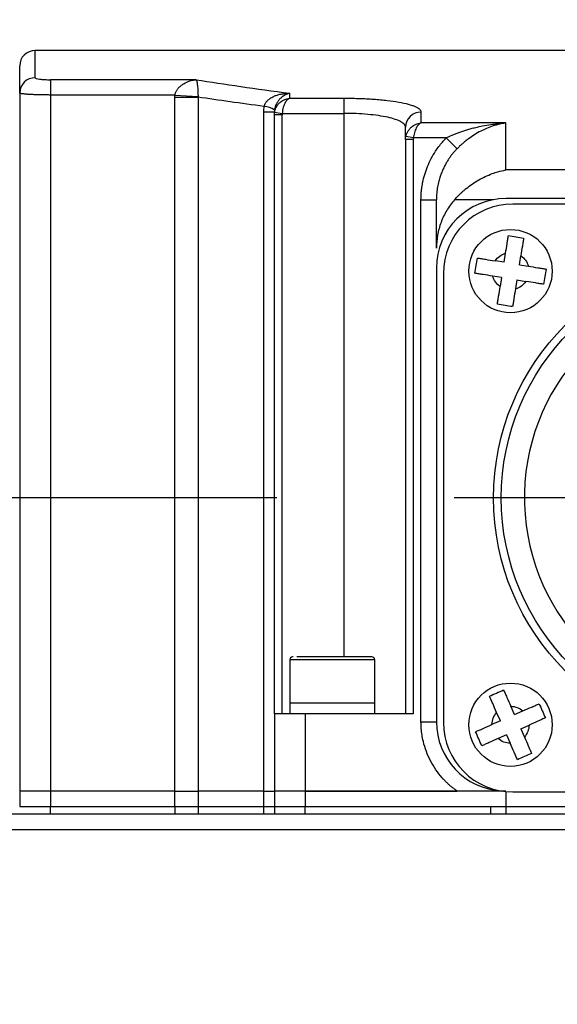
# Model space of a CAD drawing. Header units: millimetres. Extents: x 0 to 1397, y 0 to 1080.
# Tile 16 of 31: x 360 to 395, y 923 to 986. Entities that reach past the tile are written whole.
import ezdxf

# ---------------------------------------------------------------- set-up
doc = ezdxf.new("R2010")
doc.units = ezdxf.units.MM
doc.header["$LTSCALE"] = 5
doc.linetypes.add('CENTERX2', pattern=[20.32, 12.7, -2.54, 2.54, -2.54])
doc.layers.add('CENTER', color=40, linetype='CENTERX2')
doc.layers.add('DIMENSIONS', color=140, linetype='Continuous', lineweight=25)
doc.styles.add('SLDTEXTSTYLE0', font='TXT', dxfattribs={"width": 0.7})
doc.dimstyles.new('SLDDIMSTYLE0', dxfattribs={"dimtxt": 10.790039, "dimasz": 16.51, "dimexe": 0, "dimexo": 0.0625, "dimgap": 2.69751, "dimtad": 0, "dimtih": 1, "dimtoh": 1, "dimrnd": 1e-09, "dimzin": 4, "dimdsep": 46, "dimtxsty": 'SLDTEXTSTYLE0', "dimsah": 1, "dimcen": 0.09, "dimadec": 0, "dimazin": 1, "dimtfac": 1, "dimtmove": 0, "dimatfit": 0, "dimfxl": 0, "dimfrac": 2, "dimtolj": 1, "dimtzin": 12, "dimarcsym": 0})
doc.dimstyles.new('SLDDIMSTYLE4', dxfattribs={"dimtxt": 10.790039, "dimasz": 16.51, "dimexe": 0, "dimexo": 0.0625, "dimgap": 2.69751, "dimtad": 0, "dimtih": 1, "dimtoh": 1, "dimrnd": 1e-09, "dimzin": 4, "dimdsep": 46, "dimtxsty": 'SLDTEXTSTYLE0', "dimsah": 1, "dimcen": 0.09, "dimadec": 0, "dimazin": 1, "dimtfac": 1, "dimtofl": 0, "dimtmove": 0, "dimatfit": 3, "dimfxl": 0, "dimfrac": 2, "dimtolj": 1, "dimtzin": 12, "dimarcsym": 0})

# ---------------------------------------------------------------- blocks, each defined once
blk = doc.blocks.new('_D_20')
at = {"layer": 'DIMENSIONS'}
for p, q in [((359.735, 993.212), (359.735, 1027.418)), ((452.735, 993.212), (452.735, 1027.418)), ((359.735, 1011.543), (327.985, 1011.543)), ((390.203, 1011.543), (386.58, 1011.543)), ((386.58, 1011.543), (386.58, 994.394)), ((422.267, 1011.543), (425.89, 1011.543)), ((425.89, 1011.543), (425.89, 994.394)), ((452.735, 1011.543), (484.485, 1011.543)), ((386.58, 994.394), (390.203, 994.394)), ((425.89, 994.394), (422.267, 994.394))]:
    blk.add_line(p, q, dxfattribs=at)
for points in [[(359.735, 1011.543), (343.225, 1014.083), (343.225, 1009.003)], [(452.735, 1011.543), (469.245, 1009.003), (469.245, 1014.083)]]:
    blk.add_solid(points, dxfattribs=at)
at = {"layer": 'DIMENSIONS', "char_height": 10.5833, "attachment_point": 1, "style": 'SLDTEXTSTYLE0'}
for s, insert in [('93.00', (385.715, 1027.601)), ('3.66', (390.203, 1008.037))]:
    blk.add_mtext(s, dxfattribs=dict(at, insert=insert))
blk = doc.blocks.new('_D_21')
at = {"layer": 'DIMENSIONS'}
for p, q in [((201.212, 1004.992), (197.589, 1004.992)), ((197.589, 1004.992), (197.589, 987.843)), ((233.276, 1004.992), (236.899, 1004.992)), ((236.899, 1004.992), (236.899, 987.843)), ((252.721, 1004.992), (284.471, 1004.992)), ((284.471, 1004.992), (284.471, 984.469)), ((197.589, 987.843), (201.212, 987.843)), ((236.899, 987.843), (233.276, 987.843)), ((349.235, 984.469), (268.596, 984.469)), ((376.395, 955.469), (268.596, 955.469)), ((284.471, 955.469), (284.471, 923.719))]:
    blk.add_line(p, q, dxfattribs=at)
for points in [[(284.471, 984.469), (287.011, 1000.979), (281.931, 1000.979)], [(284.471, 955.469), (281.931, 938.959), (287.011, 938.959)]]:
    blk.add_solid(points, dxfattribs=at)
at = {"layer": 'DIMENSIONS', "char_height": 10.5833, "attachment_point": 1, "style": 'SLDTEXTSTYLE0'}
for s, insert in [('29.00', (196.724, 1021.05)), ('1.14', (201.212, 1001.485))]:
    blk.add_mtext(s, dxfattribs=dict(at, insert=insert))
blk = doc.blocks.new('_D_22')
at = {"layer": 'DIMENSIONS'}
for p, q in [((376.395, 955.469), (268.596, 955.469)), ((284.471, 955.469), (284.471, 922.133)), ((268.439, 902.569), (264.816, 902.569)), ((264.816, 902.569), (264.816, 885.42)), ((300.503, 902.569), (304.126, 902.569)), ((304.126, 902.569), (304.126, 885.42)), ((264.816, 885.42), (268.439, 885.42)), ((304.126, 885.42), (300.503, 885.42)), ((284.471, 849.669), (284.471, 883.004)), ((373.245, 849.669), (268.596, 849.669))]:
    blk.add_line(p, q, dxfattribs=at)
for points in [[(284.471, 955.469), (281.931, 938.959), (287.011, 938.959)], [(284.471, 849.669), (287.011, 866.179), (281.931, 866.179)]]:
    blk.add_solid(points, dxfattribs=at)
at = {"layer": 'DIMENSIONS', "char_height": 10.5833, "attachment_point": 1, "style": 'SLDTEXTSTYLE0'}
for s, insert in [('105.80', (259.463, 918.627)), ('4.17', (268.439, 899.062))]:
    blk.add_mtext(s, dxfattribs=dict(at, insert=insert))
blk = doc.blocks.new('SW_CENTERMARKSYMBOL_6')
at = {"layer": 'CENTER', "color": 0}
for p, q in [((0, 5.08), (0, 18.34)), ((0, 0), (0, 2.54)), ((-5.08, 0), (-18.34, 0)), ((0, 0), (-2.54, 0)), ((0, 0), (0, -2.54)), ((0, 0), (2.54, 0)), ((5.08, 0), (18.34, 0)), ((0, -5.08), (0, -18.34))]:
    blk.add_line(p, q, dxfattribs=at)

msp = doc.modelspace()

# ---------------------------------------------------------------- linework, layer by layer
for p, q in [((451.735, 984.469), (360.735, 984.469)), ((360.735, 982.704), (360.735, 984.469)), ((371.175, 982.575), (361.735, 982.575)), ((361.735, 982.575), (361.735, 981.584)), ((359.735, 981.712), (359.735, 936.469)), ((369.794, 981.584), (361.735, 981.584)), ((361.735, 981.584), (361.735, 936.469)), ((369.79, 936.469), (369.79, 981.448)), ((369.79, 981.448), (371.293, 981.448)), ((369.794, 981.584), (371.29, 981.494)), ((371.293, 981.448), (371.293, 936.469)), ((377.235, 981.378), (377.235, 981.696)), ((377.235, 981.378), (380.735, 981.378)), ((380.735, 981.378), (380.735, 980.392)), ((375.555, 936.469), (375.555, 980.484)), ((375.555, 980.484), (376.235, 980.484)), ((376.235, 980.484), (376.235, 980.482)), ((376.235, 980.482), (376.235, 980.481)), ((376.235, 980.308), (376.235, 980.481)), ((376.735, 980.308), (376.235, 980.308)), ((376.235, 941.469), (376.235, 980.308)), ((376.249, 980.474), (376.742, 980.392)), ((376.735, 941.469), (376.735, 980.308)), ((376.742, 980.392), (380.735, 980.392)), ((380.735, 980.392), (380.735, 945.169)), ((385.735, 980.478), (385.735, 979.778)), ((391.235, 979.778), (385.735, 979.778)), ((391.235, 976.725), (391.235, 979.778)), ((385.246, 978.799), (384.756, 978.899)), ((384.735, 978.695), (384.735, 941.469)), ((385.235, 978.695), (384.735, 978.695)), ((385.235, 978.695), (385.235, 941.469)), ((387.372, 978.799), (385.246, 978.799)), ((387.372, 978.799), (388.074, 978.103)), ((421.235, 976.725), (391.235, 976.725)), ((385.735, 940.969), (385.735, 974.792)), ((385.735, 974.792), (386.735, 974.792)), ((390.419, 974.794), (387.907, 974.794)), ((421.235, 974.869), (391.235, 974.869)), ((420.785, 974.519), (391.685, 974.519)), ((391.121, 970.742), (391.215, 971.325)), ((391.121, 970.742), (390.538, 970.836)), ((392.108, 970.583), (392.202, 971.166)), ((392.108, 970.583), (392.692, 970.489)), ((386.735, 970.369), (386.735, 940.969)), ((387.185, 970.019), (387.185, 940.919)), ((390.962, 969.755), (390.379, 969.849)), ((390.962, 969.755), (390.868, 969.171)), ((391.949, 969.596), (391.855, 969.012)), ((391.949, 969.596), (392.533, 969.502)), ((377.444, 945.169), (377.43, 945.169)), ((382.552, 945.169), (378.446, 945.169)), ((377.235, 944.985), (377.235, 942.169)), ((382.735, 944.985), (377.235, 944.985)), ((382.735, 942.169), (382.735, 944.985)), ((377.235, 942.169), (377.235, 941.469)), ((382.735, 942.169), (377.235, 942.169)), ((382.735, 941.469), (382.735, 942.169)), ((391.791, 941.428), (391.553, 941.969)), ((376.235, 941.469), (376.235, 936.469)), ((378.235, 941.469), (376.235, 941.469)), ((378.235, 941.469), (378.235, 936.469)), ((385.235, 941.469), (378.235, 941.469)), ((390.876, 941.025), (390.638, 941.566)), ((391.791, 941.428), (392.332, 941.666)), ((385.735, 940.969), (386.735, 940.969)), ((390.876, 941.025), (390.335, 940.787)), ((392.194, 940.513), (392.735, 940.751)), ((391.279, 940.11), (390.738, 939.872)), ((391.279, 940.11), (391.517, 939.569)), ((392.194, 940.513), (392.432, 939.972)), ((359.735, 936.469), (359.735, 935.469)), ((361.735, 936.469), (359.735, 936.469)), ((361.735, 936.469), (361.735, 935.469)), ((369.79, 936.469), (361.735, 936.469)), ((369.79, 935.469), (369.79, 936.469)), ((369.79, 936.469), (371.293, 936.469)), ((371.293, 936.469), (371.293, 935.469)), ((375.555, 936.469), (371.293, 936.469)), ((375.555, 935.469), (375.555, 936.469)), ((375.555, 936.469), (376.235, 936.469)), ((376.235, 936.469), (376.235, 935.469)), ((378.235, 936.469), (376.235, 936.469)), ((378.235, 936.469), (378.235, 935.469)), ((388.074, 936.469), (378.235, 936.469)), ((378.235, 936.469), (388.073, 936.469)), ((391.235, 936.441), (391.235, 935.469)), ((391.685, 936.419), (420.785, 936.419)), ((458.735, 934.969), (353.735, 934.969)), ((359.735, 935.469), (361.735, 935.469)), ((361.735, 935.469), (369.79, 935.469)), ((361.735, 934.969), (361.735, 935.469)), ((369.79, 935.469), (371.293, 935.469)), ((369.79, 935.469), (369.79, 934.969)), ((371.293, 935.469), (375.555, 935.469)), ((371.293, 935.469), (371.293, 934.969)), ((375.555, 935.469), (376.235, 935.469)), ((375.555, 934.969), (375.555, 935.469)), ((376.235, 935.469), (378.235, 935.469)), ((376.235, 935.469), (376.235, 934.969)), ((378.235, 935.469), (390.235, 935.469)), ((378.235, 934.969), (378.235, 935.469)), ((390.235, 935.469), (390.235, 934.969)), ((390.235, 935.469), (391.235, 935.469)), ((391.235, 935.469), (421.235, 935.469)), ((391.235, 935.469), (391.235, 934.969)), ((458.735, 933.969), (353.735, 933.969))]:
    msp.add_line(p, q)
for centre, radius in [((391.535, 970.169), 2.7), ((406.235, 955.469), 15.8), ((406.235, 955.469), 15.3), ((391.535, 940.769), 2.7)]:
    msp.add_circle(centre, radius)
for centre, radius, start, end in [((360.735, 983.469), 1, 90, 180), ((360.731, 981.708), 0.996, 89.77531, 179.77354), ((375.494, 979.54), 1.304, 54.951, 86.416), ((385.726, 979.487), 0.991, 89.49197, 179.4828), ((391.235, 970.369), 4.5, 90, 180), ((391.685, 970.019), 4.5, 90, 180), ((406.235, 955.469), 13.8, 93.11544, 86.88456), ((377.419, 944.985), 0.183, 90, 180), ((382.552, 944.985), 0.183, 0, 90), ((391.235, 940.969), 4.5, 180, 266.54344), ((391.685, 940.919), 4.5, 180, 270)]:
    msp.add_arc(centre, radius, start, end)
for points, knots in [([(359.735, 981.712), (359.735, 981.776), (359.735, 981.904), (359.735, 982.082), (359.735, 982.251), (359.735, 982.408), (359.735, 982.554), (359.735, 982.69), (359.735, 982.814), (359.735, 982.928), (359.735, 983.031), (359.735, 983.124), (359.735, 983.205), (359.735, 983.275), (359.735, 983.335), (359.735, 983.384), (359.735, 983.422), (359.735, 983.449), (359.735, 983.466), (359.735, 983.468), (359.735, 983.469)], [0, 0, 0, 0, 0.055616, 0.11121, 0.166785, 0.222345, 0.277891, 0.333426, 0.388953, 0.444476, 0.499995, 0.555515, 0.611037, 0.666565, 0.722101, 0.777649, 0.833209, 0.888786, 0.944382, 1, 1, 1, 1]), ([(360.735, 982.704), (360.735, 982.671), (360.843, 982.638), (361.119, 982.602), (361.23, 982.592), (361.473, 982.579), (361.603, 982.575), (361.735, 982.575)], [0, 0, 0, 0, 0.5, 0.5, 0.75, 0.75, 1, 1, 1, 1]), ([(369.794, 981.584), (369.799, 981.609), (369.81, 981.659), (369.836, 981.734), (369.868, 981.809), (369.909, 981.883), (369.957, 981.956), (370.04, 982.06), (370.173, 982.19), (370.419, 982.363), (370.683, 982.476), (370.957, 982.548), (371.096, 982.565), (371.175, 982.575)], [0, 0, 0, 0, 0.037531, 0.076401, 0.116923, 0.159374, 0.203995, 0.250993, 0.36662, 0.500372, 0.749767, 0.857539, 1, 1, 1, 1]), ([(371.175, 982.575), (372.081, 982.431), (373.043, 982.284), (375.076, 981.988), (376.135, 981.84), (377.235, 981.696)], [0, 0, 0, 0, 0.5, 0.5, 1, 1, 1, 1]), ([(371.175, 982.575), (371.178, 982.567), (371.186, 982.551), (371.197, 982.515), (371.209, 982.472), (371.22, 982.422), (371.231, 982.358), (371.245, 982.26), (371.259, 982.124), (371.271, 981.975), (371.278, 981.84), (371.283, 981.725), (371.287, 981.61), (371.289, 981.532), (371.29, 981.494)], [0, 0, 0, 0, 0.081732, 0.165151, 0.250162, 0.315735, 0.39295, 0.499906, 0.634527, 0.749202, 0.818653, 0.883296, 0.943551, 1, 1, 1, 1]), ([(361.735, 981.584), (361.69, 981.584), (361.6, 981.584), (361.464, 981.585), (361.328, 981.586), (361.192, 981.589), (361.057, 981.591), (360.925, 981.595), (360.795, 981.599), (360.668, 981.604), (360.546, 981.609), (360.43, 981.615), (360.318, 981.622), (360.209, 981.629), (360.099, 981.639), (359.99, 981.65), (359.89, 981.663), (359.807, 981.677), (359.747, 981.694), (359.739, 981.706), (359.735, 981.712)], [0, 0, 0, 0, 0.04293, 0.086358, 0.130286, 0.174714, 0.219643, 0.265075, 0.311008, 0.357446, 0.404387, 0.451834, 0.499786, 0.549279, 0.606097, 0.670238, 0.741701, 0.820484, 0.906585, 1, 1, 1, 1]), ([(369.79, 981.448), (369.79, 981.471), (369.791, 981.516), (369.793, 981.561), (369.794, 981.584)], [0, 0, 0, 0, 0.50038, 1, 1, 1, 1]), ([(375.575, 980.841), (375.581, 980.865), (375.593, 980.915), (375.622, 980.987), (375.66, 981.058), (375.707, 981.129), (375.764, 981.197), (375.861, 981.294), (376.021, 981.411), (376.236, 981.52), (376.479, 981.604), (376.724, 981.66), (376.946, 981.687), (377.114, 981.696), (377.198, 981.696), (377.235, 981.696)], [0, 0, 0, 0, 0.037345, 0.076254, 0.116923, 0.159509, 0.204137, 0.250905, 0.365496, 0.500147, 0.611185, 0.749778, 0.874674, 0.944499, 1, 1, 1, 1]), ([(377.235, 981.696), (377.205, 981.688), (377.149, 981.675), (377.069, 981.647), (377, 981.617), (376.86, 981.548), (376.691, 981.432), (376.513, 981.241), (376.409, 981.091), (376.339, 980.956), (376.293, 980.84), (376.26, 980.724), (376.248, 980.646), (376.242, 980.607)], [0, 0, 0, 0, 0.075541, 0.142447, 0.20072, 0.250361, 0.499742, 0.63344, 0.749128, 0.818624, 0.883054, 0.943195, 1, 1, 1, 1]), ([(375.555, 980.484), (375.556, 980.544), (375.557, 980.664), (375.569, 980.782), (375.575, 980.841)], [0, 0, 0, 0, 0.501532, 1, 1, 1, 1]), ([(376.249, 980.474), (376.255, 980.506), (376.268, 980.57), (376.299, 980.666), (376.34, 980.761), (376.391, 980.854), (376.453, 980.944), (376.525, 981.03), (376.619, 981.121), (376.744, 981.216), (376.892, 981.294), (377.058, 981.354), (377.17, 981.369), (377.235, 981.378)], [0, 0, 0, 0, 0.0652, 0.132242, 0.2012692, 0.272413, 0.345794, 0.4215222, 0.4996978, 0.616451, 0.7493509, 0.8546597, 1, 1, 1, 1]), ([(377.235, 981.378), (377.184, 981.361), (377.133, 981.329), (377.034, 981.233), (376.984, 981.169), (376.893, 981.007), (376.851, 980.907), (376.781, 980.673), (376.754, 980.536), (376.742, 980.392)], [0, 0, 0, 0, 0.25, 0.25, 0.5, 0.5, 0.75, 0.75, 1, 1, 1, 1]), ([(380.735, 981.378), (380.802, 981.378), (380.935, 981.378), (381.134, 981.376), (381.332, 981.372), (381.53, 981.368), (381.823, 981.359), (382.208, 981.342), (382.673, 981.314), (383.12, 981.277), (383.682, 981.219), (384.316, 981.127), (384.832, 981.015), (385.164, 980.914), (385.37, 980.834), (385.532, 980.749), (385.636, 980.671), (385.697, 980.601), (385.729, 980.54), (385.733, 980.499), (385.735, 980.478)], [0, 0, 0, 0, 0.025176, 0.050297, 0.075405, 0.10054, 0.125746, 0.188152, 0.250661, 0.313193, 0.375849, 0.500236, 0.625372, 0.687583, 0.749925, 0.812462, 0.875107, 0.91674, 0.958315, 1, 1, 1, 1]), ([(376.242, 980.607), (376.24, 980.587), (376.236, 980.545), (376.235, 980.505), (376.235, 980.484)], [0, 0, 0, 0, 0.487744, 1, 1, 1, 1]), ([(384.735, 979.496), (384.735, 979.558), (384.71, 979.619), (384.61, 979.737), (384.535, 979.795), (384.337, 979.905), (384.215, 979.956), (383.928, 980.053), (383.761, 980.098), (383.393, 980.179), (383.192, 980.215), (382.756, 980.278), (382.522, 980.305), (381.797, 980.369), (381.268, 980.392), (380.735, 980.392)], [0, 0, 0, 0, 0.125, 0.125, 0.25, 0.25, 0.375, 0.375, 0.5, 0.5, 0.625, 0.625, 0.75, 0.75, 1, 1, 1, 1]), ([(384.756, 978.899), (384.764, 978.93), (384.778, 978.992), (384.812, 979.084), (384.854, 979.175), (384.906, 979.265), (384.968, 979.352), (385.04, 979.434), (385.133, 979.523), (385.256, 979.615), (385.4, 979.691), (385.562, 979.751), (385.671, 979.768), (385.735, 979.778)], [0, 0, 0, 0, 0.065041, 0.132006, 0.201027, 0.272222, 0.3457, 0.421562, 0.499896, 0.617135, 0.749011, 0.853466, 1, 1, 1, 1]), ([(385.735, 979.778), (385.718, 979.77), (385.687, 979.756), (385.643, 979.724), (385.606, 979.693), (385.556, 979.643), (385.496, 979.566), (385.423, 979.444), (385.36, 979.301), (385.307, 979.137), (385.267, 978.969), (385.253, 978.855), (385.246, 978.799)], [0, 0, 0, 0, 0.078304, 0.146305, 0.204002, 0.251395, 0.383529, 0.500454, 0.635771, 0.763763, 0.884964, 1, 1, 1, 1]), ([(387.372, 978.799), (387.432, 978.829), (387.557, 978.89), (387.754, 978.979), (387.968, 979.068), (388.198, 979.157), (388.444, 979.244), (388.707, 979.329), (388.987, 979.41), (389.329, 979.498), (389.753, 979.592), (390.217, 979.672), (390.72, 979.739), (391.047, 979.764), (391.235, 979.778)], [0, 0, 0, 0, 0.048981, 0.101773, 0.158407, 0.218908, 0.283295, 0.351586, 0.423793, 0.499929, 0.615788, 0.749889, 0.856157, 1, 1, 1, 1]), ([(391.235, 979.778), (391.165, 979.767), (391.032, 979.745), (390.844, 979.704), (390.681, 979.662), (390.542, 979.622), (390.315, 979.55), (390.006, 979.434), (389.597, 979.242), (389.206, 979.02), (388.874, 978.794), (388.617, 978.597), (388.422, 978.433), (388.242, 978.27), (388.129, 978.158), (388.074, 978.103)], [0, 0, 0, 0, 0.064992, 0.122555, 0.17269, 0.215397, 0.250677, 0.383205, 0.500277, 0.63211, 0.749965, 0.817857, 0.882009, 0.942638, 1, 1, 1, 1]), ([(385.246, 978.799), (385.243, 978.782), (385.237, 978.747), (385.236, 978.712), (385.235, 978.695)], [0, 0, 0, 0, 0.499887, 1, 1, 1, 1]), ([(385.735, 974.792), (385.736, 974.866), (385.738, 975.015), (385.751, 975.238), (385.773, 975.46), (385.803, 975.681), (385.86, 976.009), (385.967, 976.44), (386.151, 976.963), (386.385, 977.466), (386.636, 977.892), (386.886, 978.244), (387.117, 978.532), (387.287, 978.71), (387.372, 978.799)], [0, 0, 0, 0, 0.05034, 0.100564, 0.15075, 0.200971, 0.251305, 0.37581, 0.50027, 0.625425, 0.750457, 0.833797, 0.916856, 1, 1, 1, 1]), ([(388.074, 978.103), (388.026, 978.053), (387.928, 977.95), (387.788, 977.785), (387.653, 977.61), (387.523, 977.425), (387.4, 977.229), (387.284, 977.023), (387.176, 976.806), (387.073, 976.567), (386.973, 976.296), (386.88, 975.981), (386.803, 975.623), (386.747, 975.221), (386.739, 974.939), (386.735, 974.792)], [0, 0, 0, 0, 0.0575, 0.116415, 0.176748, 0.238502, 0.301681, 0.366286, 0.432321, 0.499788, 0.579118, 0.668807, 0.768853, 0.879252, 1, 1, 1, 1]), ([(387.907, 974.794), (387.943, 974.835), (388.017, 974.918), (388.133, 975.04), (388.256, 975.162), (388.386, 975.284), (388.523, 975.405), (388.742, 975.588), (389.063, 975.828), (389.474, 976.085), (389.91, 976.311), (390.322, 976.482), (390.769, 976.63), (391.063, 976.69), (391.235, 976.725)], [0, 0, 0, 0, 0.038537, 0.078314, 0.119386, 0.161801, 0.205605, 0.250839, 0.369096, 0.500023, 0.616866, 0.750164, 0.853928, 1, 1, 1, 1]), ([(387.907, 974.794), (387.717, 974.577), (387.55, 974.346), (387.26, 973.857), (387.136, 973.598), (386.936, 973.059), (386.861, 972.784), (386.761, 972.224), (386.735, 971.937), (386.735, 971.649)], [0, 0, 0, 0, 0.25, 0.25, 0.5, 0.5, 0.75, 0.75, 1, 1, 1, 1]), ([(386.735, 971.649), (386.735, 971.778), (386.735, 972.036), (386.735, 972.412), (386.735, 972.779), (386.735, 973.137), (386.735, 973.487), (386.735, 973.827), (386.735, 974.158), (386.735, 974.481), (386.735, 974.688), (386.735, 974.792)], [0, 0, 0, 0, 0.111133, 0.22225, 0.333354, 0.444452, 0.555548, 0.666646, 0.77775, 0.888867, 1, 1, 1, 1]), ([(391.215, 971.325), (391.25, 971.539), (391.284, 971.752), (391.331, 972.045), (391.346, 972.14), (391.375, 972.316), (391.388, 972.396), (391.399, 972.47)], [0, 0, 0, 0, 0.5, 0.5, 0.75, 0.75, 1, 1, 1, 1]), ([(391.399, 972.47), (391.562, 972.443), (391.727, 972.417), (392.057, 972.364), (392.224, 972.337), (392.387, 972.311)], [0, 0, 0, 0, 0.5, 0.5, 1, 1, 1, 1]), ([(392.387, 972.311), (392.375, 972.237), (392.362, 972.157), (392.334, 971.982), (392.319, 971.887), (392.271, 971.593), (392.237, 971.38), (392.202, 971.166)], [0, 0, 0, 0, 0.25, 0.25, 0.5, 0.5, 1, 1, 1, 1]), ([(389.234, 970.033), (389.26, 970.195), (389.287, 970.36), (389.341, 970.693), (389.367, 970.858), (389.393, 971.02)], [0, 0, 0, 0, 0.5, 0.5, 1, 1, 1, 1]), ([(389.393, 971.02), (389.467, 971.008), (389.547, 970.995), (389.722, 970.967), (389.817, 970.952), (390.111, 970.905), (390.324, 970.87), (390.538, 970.836)], [0, 0, 0, 0, 0.25, 0.25, 0.5, 0.5, 1, 1, 1, 1]), ([(390.379, 969.849), (390.165, 969.883), (389.952, 969.917), (389.659, 969.965), (389.564, 969.98), (389.388, 970.008), (389.308, 970.021), (389.234, 970.033)], [0, 0, 0, 0, 0.5, 0.5, 0.75, 0.75, 1, 1, 1, 1]), ([(392.692, 970.489), (392.906, 970.454), (393.119, 970.42), (393.412, 970.373), (393.507, 970.358), (393.682, 970.329), (393.763, 970.316), (393.836, 970.305)], [0, 0, 0, 0, 0.5, 0.5, 0.75, 0.75, 1, 1, 1, 1]), ([(393.836, 970.305), (393.81, 970.142), (393.783, 969.978), (393.73, 969.644), (393.703, 969.48), (393.677, 969.317)], [0, 0, 0, 0, 0.5, 0.5, 1, 1, 1, 1]), ([(393.677, 969.317), (393.604, 969.329), (393.523, 969.342), (393.349, 969.37), (393.254, 969.385), (392.96, 969.433), (392.747, 969.467), (392.533, 969.502)], [0, 0, 0, 0, 0.25, 0.25, 0.5, 0.5, 1, 1, 1, 1]), ([(390.684, 968.027), (390.696, 968.1), (390.709, 968.181), (390.737, 968.355), (390.752, 968.45), (390.799, 968.744), (390.834, 968.957), (390.868, 969.171)], [0, 0, 0, 0, 0.25, 0.25, 0.5, 0.5, 1, 1, 1, 1]), ([(391.855, 969.012), (391.821, 968.798), (391.787, 968.585), (391.739, 968.292), (391.724, 968.197), (391.696, 968.022), (391.683, 967.941), (391.671, 967.868)], [0, 0, 0, 0, 0.5, 0.5, 0.75, 0.75, 1, 1, 1, 1]), ([(391.671, 967.868), (391.508, 967.894), (391.344, 967.921), (391.014, 967.974), (390.847, 968.001), (390.684, 968.027)], [0, 0, 0, 0, 0.5, 0.5, 1, 1, 1, 1]), ([(378.446, 945.169), (378.178, 945.169), (377.841, 945.169), (377.716, 945.169), (377.691, 945.169)], [0, 0, 0, 0, 0.794011, 1, 1, 1, 1]), ([(390.171, 942.626), (390.322, 942.693), (390.474, 942.76), (390.78, 942.895), (390.935, 942.963), (391.086, 943.029)], [0, 0, 0, 0, 0.5, 0.5, 1, 1, 1, 1]), ([(390.638, 941.566), (390.551, 941.764), (390.464, 941.962), (390.344, 942.233), (390.305, 942.321), (390.234, 942.484), (390.201, 942.558), (390.171, 942.626)], [0, 0, 0, 0, 0.5, 0.5, 0.75, 0.75, 1, 1, 1, 1]), ([(391.086, 943.029), (391.116, 942.961), (391.149, 942.887), (391.22, 942.725), (391.259, 942.637), (391.379, 942.364), (391.466, 942.167), (391.553, 941.969)], [0, 0, 0, 0, 0.25, 0.25, 0.5, 0.5, 1, 1, 1, 1]), ([(392.332, 941.666), (392.531, 941.753), (392.728, 941.84), (393, 941.96), (393.088, 941.999), (393.25, 942.07), (393.325, 942.103), (393.393, 942.133)], [0, 0, 0, 0, 0.5, 0.5, 0.75, 0.75, 1, 1, 1, 1]), ([(393.393, 942.133), (393.459, 941.983), (393.526, 941.83), (393.662, 941.521), (393.73, 941.368), (393.796, 941.218)], [0, 0, 0, 0, 0.5, 0.5, 1, 1, 1, 1]), ([(388.073, 936.469), (388.014, 936.511), (387.897, 936.595), (387.728, 936.73), (387.564, 936.871), (387.406, 937.019), (387.254, 937.172), (387.006, 937.443), (386.686, 937.852), (386.343, 938.427), (386.07, 939.039), (385.898, 939.604), (385.798, 940.106), (385.745, 940.536), (385.738, 940.824), (385.735, 940.969)], [0, 0, 0, 0, 0.041166, 0.082211, 0.123196, 0.164187, 0.205248, 0.246441, 0.373183, 0.500023, 0.626766, 0.753606, 0.835801, 0.917762, 1, 1, 1, 1]), ([(389.275, 940.32), (389.343, 940.35), (389.417, 940.382), (389.579, 940.454), (389.667, 940.492), (389.94, 940.612), (390.137, 940.699), (390.335, 940.787)], [0, 0, 0, 0, 0.25, 0.25, 0.5, 0.5, 1, 1, 1, 1]), ([(393.796, 941.218), (393.728, 941.188), (393.653, 941.155), (393.492, 941.084), (393.404, 941.045), (393.131, 940.925), (392.934, 940.838), (392.735, 940.751)], [0, 0, 0, 0, 0.25, 0.25, 0.5, 0.5, 1, 1, 1, 1]), ([(389.678, 939.404), (389.611, 939.555), (389.544, 939.707), (389.408, 940.016), (389.341, 940.169), (389.275, 940.32)], [0, 0, 0, 0, 0.5, 0.5, 1, 1, 1, 1]), ([(392.432, 939.972), (392.52, 939.773), (392.607, 939.576), (392.726, 939.304), (392.765, 939.216), (392.837, 939.054), (392.87, 938.979), (392.9, 938.911)], [0, 0, 0, 0, 0.5, 0.5, 0.75, 0.75, 1, 1, 1, 1]), ([(390.738, 939.872), (390.54, 939.784), (390.342, 939.697), (390.071, 939.578), (389.983, 939.539), (389.82, 939.467), (389.746, 939.434), (389.678, 939.404)], [0, 0, 0, 0, 0.5, 0.5, 0.75, 0.75, 1, 1, 1, 1]), ([(391.984, 938.508), (391.954, 938.576), (391.922, 938.651), (391.85, 938.812), (391.812, 938.901), (391.692, 939.173), (391.605, 939.37), (391.517, 939.569)], [0, 0, 0, 0, 0.25, 0.25, 0.5, 0.5, 1, 1, 1, 1]), ([(392.9, 938.911), (392.749, 938.845), (392.596, 938.778), (392.29, 938.643), (392.135, 938.575), (391.984, 938.508)], [0, 0, 0, 0, 0.5, 0.5, 1, 1, 1, 1]), ([(391.235, 936.469), (391.09, 936.469), (390.838, 936.469), (390.45, 936.469), (390.085, 936.469), (389.709, 936.469), (389.355, 936.469), (389.014, 936.468), (388.686, 936.468), (388.374, 936.469), (388.171, 936.469), (388.073, 936.469)], [0, 0, 0, 0, 0.143655, 0.250109, 0.383159, 0.500221, 0.611739, 0.717676, 0.817881, 0.912096, 1, 1, 1, 1])]:
    msp.add_open_spline(points, degree=3, knots=knots)
for points in [[(371.29, 981.494), (371.291, 981.478), (371.292, 981.463), (371.293, 981.448)], [(375.575, 980.841), (374.057, 981.044), (372.625, 981.246), (371.293, 981.448)], [(376.235, 980.308), (376.235, 980.363), (376.24, 980.419), (376.249, 980.474)], [(376.742, 980.392), (376.738, 980.364), (376.735, 980.336), (376.735, 980.308)], [(384.735, 978.695), (384.735, 978.979), (384.735, 979.237), (384.735, 979.496)], [(384.735, 978.695), (384.735, 978.763), (384.742, 978.832), (384.756, 978.899)], [(390.538, 970.836), (390.698, 971.075), (390.938, 971.249), (391.215, 971.325)], [(392.202, 971.166), (392.441, 971.006), (392.615, 970.766), (392.692, 970.489)], [(390.868, 969.171), (390.629, 969.331), (390.455, 969.572), (390.379, 969.849)], [(392.533, 969.502), (392.373, 969.263), (392.132, 969.089), (391.855, 969.012)], [(391.553, 941.969), (391.841, 941.964), (392.117, 941.857), (392.332, 941.666)], [(390.335, 940.787), (390.34, 941.074), (390.447, 941.351), (390.638, 941.566)], [(392.735, 940.751), (392.731, 940.463), (392.623, 940.187), (392.432, 939.972)], [(391.517, 939.569), (391.23, 939.573), (390.953, 939.681), (390.738, 939.872)]]:
    msp.add_open_spline(points, degree=3)

# ---------------------------------------------------------------- block references
at = {"layer": 'CENTER'}
msp.add_blockref('SW_CENTERMARKSYMBOL_6', (406.235, 955.469), dxfattribs=at)

# ---------------------------------------------------------------- dimensions: what is measured, and where the dimension line sits
at = {"layer": 'DIMENSIONS'}
dim = msp.add_linear_dim(base=(452.735, 1011.543), p1=(359.735, 981.712), p2=(452.735, 981.712), dimstyle='SLDDIMSTYLE0', dxfattribs=at)
dim.commit()
dim.dimension.update_dxf_attribs({"geometry": '_D_20', "text_midpoint": (406.235, 1011.543), "dimtype": 160})
for base, p1, p2, dimstyle, picture, middle in [((284.471, 955.469), (360.735, 984.469), (387.895, 955.469), 'SLDDIMSTYLE0', '_D_21', (284.471, 1004.992)), ((284.471, 849.669), (387.895, 955.469), (384.745, 849.669), 'SLDDIMSTYLE4', '_D_22', (284.471, 902.569))]:
    dim = msp.add_linear_dim(base=base, p1=p1, p2=p2, angle=90, dimstyle=dimstyle, dxfattribs=at)
    dim.commit()
    dim.dimension.update_dxf_attribs({"geometry": picture, "text_midpoint": middle, "dimtype": 160})

doc.saveas('drawing.dxf')
